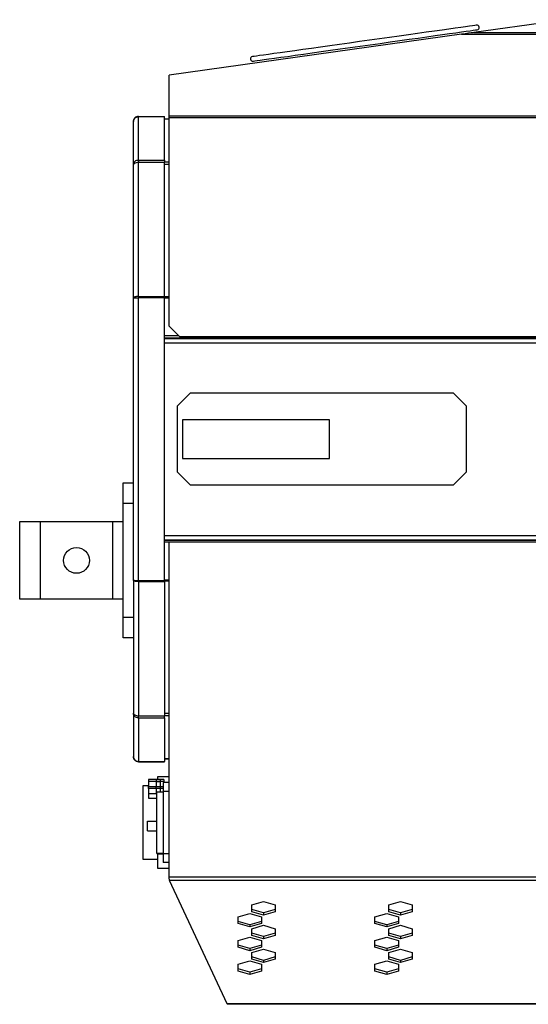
# Model space of a CAD drawing. Header units: millimetres. Extents: x 23 to 1798, y -1246 to 688.
# Tile 11 of 15: x 660 to 857, y 29 to 411. Entities that reach past the tile are written whole.
import ezdxf

# ---------------------------------------------------------------- set-up
doc = ezdxf.new("R2010")
doc.units = ezdxf.units.MM

msp = doc.modelspace()

# ---------------------------------------------------------------- linework, layer by layer
at = {"color": 7, "linetype": 'Continuous', "lineweight": 25}
for p, q in [((871.06, 410.82), (835.63, 405.84)), ((830.74, 405.15), (717.65, 389.26)), ((830.74, 405.15), (1024.75, 405.15)), ((835.63, 405.84), (1024.75, 405.84)), ((717.65, 373.63), (717.65, 389.26)), ((703.75, 354.58), (703.75, 371.33)), ((705.75, 373.33), (715.75, 373.33)), ((705.75, 356.34), (705.75, 373.27)), ((705.75, 373.27), (715.75, 373.27)), ((715.75, 373.33), (715.75, 373.27)), ((715.75, 356.34), (715.75, 373.27)), ((717.65, 372.33), (715.75, 372.33)), ((717.65, 372.26), (715.75, 372.26)), ((717.65, 372.93), (717.65, 373.63)), ((717.65, 373.63), (1024.75, 373.63)), ((717.65, 292.04), (717.65, 372.93)), ((717.65, 372.93), (1024.75, 372.93)), ((705.75, 356.34), (705.75, 355.63)), ((705.75, 356.34), (715.75, 356.34)), ((705.75, 303.53), (705.75, 355.63)), ((705.75, 355.63), (715.75, 355.63)), ((715.75, 356.34), (715.75, 355.63)), ((715.75, 303.53), (715.75, 355.63)), ((717.65, 355.59), (715.75, 355.59)), ((703.75, 303.01), (703.75, 354.58)), ((717.65, 354.69), (715.75, 354.69)), ((703.75, 193.65), (703.75, 303.01)), ((704.75, 303.08), (704.75, 303.27)), ((705.75, 303.53), (705.75, 303.22)), ((705.75, 303.53), (715.75, 303.53)), ((705.75, 303.22), (715.75, 303.22)), ((705.75, 193.54), (705.75, 303.12)), ((705.75, 303.12), (715.75, 303.12)), ((715.75, 303.53), (715.75, 303.22)), ((717.65, 303.39), (715.75, 303.39)), ((715.75, 193.54), (715.75, 303.12)), ((717.65, 302.96), (715.75, 302.96)), ((717.65, 292.04), (721.65, 288.04)), ((721.36, 288.33), (715.75, 288.33)), ((715.75, 287.53), (1024.75, 287.53)), ((715.75, 287.33), (1024.75, 287.33)), ((721.65, 288.04), (1024.75, 288.04)), ((715.75, 285.63), (1024.75, 285.63)), ((720.75, 261.08), (725.75, 266.08)), ((827.75, 266.08), (725.75, 266.08)), ((827.75, 266.08), (832.75, 261.08)), ((720.75, 261.08), (720.75, 235.58)), ((832.75, 235.58), (832.75, 261.08)), ((779.75, 255.83), (722.75, 255.83)), ((722.75, 255.83), (722.75, 240.83)), ((779.75, 240.83), (779.75, 255.83)), ((722.75, 240.83), (779.75, 240.83)), ((725.75, 230.58), (720.75, 235.58)), ((832.75, 235.58), (827.75, 230.58)), ((699.75, 231.33), (703.75, 231.33)), ((699.75, 223.33), (699.75, 231.33)), ((725.75, 230.58), (827.75, 230.58)), ((703.75, 223.33), (699.75, 223.33)), ((699.75, 179.33), (699.75, 223.33)), ((659.75, 186.33), (659.75, 216.33)), ((659.75, 216.33), (667.75, 216.33)), ((667.75, 186.33), (667.75, 216.33)), ((667.75, 216.33), (695.75, 216.33)), ((695.75, 186.33), (695.75, 216.33)), ((695.75, 216.33), (699.75, 216.33)), ((715.75, 211.03), (1047.07, 211.03)), ((715.75, 209.33), (1047.13, 209.33)), ((715.75, 209.13), (1047.14, 209.13)), ((717.65, 208.33), (715.75, 208.33)), ((717.65, 78.56), (717.65, 208.33)), ((1047.17, 208.33), (717.65, 208.33)), ((703.75, 193.65), (703.75, 142.08)), ((704.75, 193.58), (704.75, 193.39)), ((705.75, 193.54), (715.75, 193.54)), ((705.75, 193.13), (705.75, 193.44)), ((705.75, 193.44), (715.75, 193.44)), ((705.75, 193.13), (715.75, 193.13)), ((705.75, 193.13), (705.75, 141.04)), ((717.65, 193.7), (715.75, 193.7)), ((715.75, 193.13), (715.75, 193.44)), ((717.65, 193.27), (715.75, 193.27)), ((715.75, 193.13), (715.75, 141.04)), ((667.75, 186.33), (659.75, 186.33)), ((695.75, 186.33), (667.75, 186.33)), ((699.75, 186.33), (695.75, 186.33)), ((699.75, 179.33), (703.75, 179.33)), ((699.75, 171.33), (699.75, 179.33)), ((703.75, 171.33), (699.75, 171.33)), ((703.75, 142.08), (703.75, 125.33)), ((717.65, 141.97), (715.75, 141.97)), ((705.75, 141.04), (715.75, 141.04)), ((705.75, 140.32), (705.75, 141.04)), ((705.75, 140.32), (715.75, 140.32)), ((705.75, 140.32), (705.75, 123.4)), ((717.65, 141.07), (715.75, 141.07)), ((715.75, 140.32), (715.75, 141.04)), ((715.75, 140.32), (715.75, 123.4)), ((705.75, 123.4), (715.75, 123.4)), ((705.75, 123.33), (715.75, 123.33)), ((717.65, 124.4), (715.75, 124.4)), ((717.65, 124.33), (715.75, 124.33)), ((715.75, 123.33), (715.75, 123.4)), ((712.55, 116.37), (709.65, 116.37)), ((709.65, 116.37), (709.65, 115.64)), ((712.55, 115.64), (709.65, 115.64)), ((709.65, 115.64), (709.65, 113.78)), ((715.55, 116.37), (712.55, 116.37)), ((712.55, 116.37), (712.55, 115.64)), ((714.27, 116.33), (712.55, 116.33)), ((712.55, 115.64), (712.55, 113.78)), ((712.55, 115.6), (714.27, 115.6)), ((717.65, 117.42), (713.15, 117.42)), ((713.15, 117.42), (713.15, 116.37)), ((714.27, 115.6), (714.27, 116.33)), ((715.55, 115.64), (714.27, 115.64)), ((714.27, 113.74), (714.27, 115.6)), ((717.65, 115.22), (715.35, 115.22)), ((715.35, 115.22), (715.35, 111.72)), ((715.55, 116.37), (715.55, 115.64)), ((715.55, 115.64), (715.55, 115.22)), ((709.65, 113.92), (707.45, 113.92)), ((707.45, 113.92), (707.45, 85.52)), ((709.65, 112.97), (709.65, 113.78)), ((709.65, 113.78), (712.55, 113.78)), ((712.55, 112.97), (709.65, 112.97)), ((709.65, 112.97), (709.65, 110.97)), ((709.65, 110.97), (712.55, 110.97)), ((709.65, 110.97), (709.65, 109.14)), ((712.55, 112.97), (712.55, 113.78)), ((712.55, 113.74), (714.27, 113.74)), ((712.55, 112.97), (712.55, 110.97)), ((714.27, 112.93), (712.55, 112.93)), ((715.35, 111.52), (712.55, 111.52)), ((712.65, 111.25), (712.55, 111.25)), ((712.65, 111.25), (712.65, 87.92)), ((714.27, 113.78), (715.35, 113.78)), ((714.27, 112.93), (714.27, 113.74)), ((715.35, 112.97), (714.27, 112.97)), ((714.27, 111.52), (714.27, 112.93)), ((717.65, 111.72), (715.35, 111.72)), ((715.35, 111.72), (715.35, 87.72)), ((709.65, 109.14), (712.65, 109.14)), ((709.25, 100.32), (712.65, 100.32)), ((709.25, 96.52), (709.25, 100.32)), ((709.25, 96.52), (712.65, 96.52)), ((712.65, 87.92), (715.35, 87.92)), ((713.15, 87.52), (713.15, 87.92)), ((713.75, 87.92), (713.75, 87.72)), ((707.45, 85.52), (713.15, 85.52)), ((713.15, 87.52), (713.15, 82.02)), ((715.35, 87.52), (713.15, 87.52)), ((713.75, 87.72), (715.35, 87.72)), ((715.35, 87.72), (717.65, 87.72)), ((715.35, 87.72), (715.35, 84.22)), ((717.65, 84.22), (715.35, 84.22)), ((713.15, 82.02), (717.65, 82.02)), ((717.65, 77.86), (717.65, 78.56)), ((1071.65, 78.56), (717.65, 78.56)), ((1071.5, 77.35), (717.72, 77.35)), ((740.03, 29.52), (717.72, 77.35)), ((749.6, 67.83), (754.15, 69.15)), ((754.15, 69.15), (758.7, 67.83)), ((802.6, 67.83), (807.15, 69.15)), ((807.15, 69.15), (811.7, 67.83)), ((749.6, 65.21), (749.6, 67.83)), ((754.15, 64.76), (749.6, 66.07)), ((754.15, 63.89), (749.6, 65.21)), ((758.7, 66.07), (754.15, 64.76)), ((758.7, 65.21), (754.15, 63.89)), ((758.7, 67.83), (758.7, 65.21)), ((802.6, 65.21), (802.6, 67.83)), ((807.15, 64.76), (802.6, 66.07)), ((807.15, 63.89), (802.6, 65.21)), ((811.7, 66.07), (807.15, 64.76)), ((811.7, 65.21), (807.15, 63.89)), ((811.7, 67.83), (811.7, 65.21)), ((744.3, 63.23), (748.85, 64.55)), ((744.3, 60.61), (744.3, 63.23)), ((748.85, 60.16), (744.3, 61.47)), ((748.85, 64.55), (753.4, 63.23)), ((753.4, 61.47), (748.85, 60.16)), ((753.4, 63.23), (753.4, 60.61)), ((754.15, 64.76), (754.15, 63.89)), ((797.3, 63.23), (801.85, 64.55)), ((797.3, 60.61), (797.3, 63.23)), ((801.85, 60.16), (797.3, 61.47)), ((801.85, 64.55), (806.4, 63.23)), ((806.4, 61.47), (801.85, 60.16)), ((806.4, 63.23), (806.4, 60.61)), ((807.15, 64.76), (807.15, 63.89)), ((748.85, 59.29), (744.3, 60.61)), ((753.4, 60.61), (748.85, 59.29)), ((748.85, 60.16), (748.85, 59.29)), ((749.6, 58.63), (754.15, 59.95)), ((749.6, 56.01), (749.6, 58.63)), ((754.15, 59.95), (758.7, 58.63)), ((758.7, 58.63), (758.7, 56.01)), ((801.85, 59.29), (797.3, 60.61)), ((806.4, 60.61), (801.85, 59.29)), ((801.85, 60.16), (801.85, 59.29)), ((802.6, 58.63), (807.15, 59.95)), ((802.6, 56.01), (802.6, 58.63)), ((807.15, 59.95), (811.7, 58.63)), ((811.7, 58.63), (811.7, 56.01)), ((744.3, 54.03), (748.85, 55.35)), ((744.3, 51.41), (744.3, 54.03)), ((748.85, 55.35), (753.4, 54.03)), ((754.15, 55.56), (749.6, 56.87)), ((754.15, 54.69), (749.6, 56.01)), ((753.4, 54.03), (753.4, 51.41)), ((758.7, 56.87), (754.15, 55.56)), ((758.7, 56.01), (754.15, 54.69)), ((754.15, 55.56), (754.15, 54.69)), ((797.3, 54.03), (801.85, 55.35)), ((797.3, 51.41), (797.3, 54.03)), ((801.85, 55.35), (806.4, 54.03)), ((807.15, 55.56), (802.6, 56.87)), ((807.15, 54.69), (802.6, 56.01)), ((806.4, 54.03), (806.4, 51.41)), ((811.7, 56.87), (807.15, 55.56)), ((811.7, 56.01), (807.15, 54.69)), ((807.15, 55.56), (807.15, 54.69)), ((748.85, 50.96), (744.3, 52.27)), ((748.85, 50.09), (744.3, 51.41)), ((753.4, 52.27), (748.85, 50.96)), ((753.4, 51.41), (748.85, 50.09)), ((748.85, 50.96), (748.85, 50.09)), ((749.6, 49.43), (754.15, 50.75)), ((754.15, 50.75), (758.7, 49.43)), ((801.85, 50.96), (797.3, 52.27)), ((801.85, 50.09), (797.3, 51.41)), ((806.4, 52.27), (801.85, 50.96)), ((806.4, 51.41), (801.85, 50.09)), ((801.85, 50.96), (801.85, 50.09)), ((802.6, 49.43), (807.15, 50.75)), ((807.15, 50.75), (811.7, 49.43)), ((744.3, 44.83), (748.85, 46.15)), ((748.85, 46.15), (753.4, 44.83)), ((749.6, 46.81), (749.6, 49.43)), ((754.15, 46.36), (749.6, 47.67)), ((754.15, 45.49), (749.6, 46.81)), ((758.7, 47.67), (754.15, 46.36)), ((758.7, 46.81), (754.15, 45.49)), ((754.15, 46.36), (754.15, 45.49)), ((758.7, 49.43), (758.7, 46.81)), ((797.3, 44.83), (801.85, 46.15)), ((801.85, 46.15), (806.4, 44.83)), ((802.6, 46.81), (802.6, 49.43)), ((807.15, 46.36), (802.6, 47.67)), ((807.15, 45.49), (802.6, 46.81)), ((811.7, 47.67), (807.15, 46.36)), ((811.7, 46.81), (807.15, 45.49)), ((807.15, 46.36), (807.15, 45.49)), ((811.7, 49.43), (811.7, 46.81)), ((744.3, 42.21), (744.3, 44.83)), ((748.85, 41.76), (744.3, 43.07)), ((748.85, 40.89), (744.3, 42.21)), ((753.4, 43.07), (748.85, 41.76)), ((753.4, 42.21), (748.85, 40.89)), ((753.4, 44.83), (753.4, 42.21)), ((797.3, 42.21), (797.3, 44.83)), ((801.85, 41.76), (797.3, 43.07)), ((801.85, 40.89), (797.3, 42.21)), ((806.4, 43.07), (801.85, 41.76)), ((806.4, 42.21), (801.85, 40.89)), ((806.4, 44.83), (806.4, 42.21)), ((748.85, 41.76), (748.85, 40.89)), ((801.85, 41.76), (801.85, 40.89)), ((1023.67, 29.52), (740.03, 29.52)), ((740.1, 29.33), (740.1, 29.38)), ((1023.52, 29.33), (740.1, 29.33))]:
    msp.add_line(p, q, dxfattribs=at)
at = {"color": 7, "linetype": 'Continuous', "lineweight": 25, "flags": 128}
for points in [[(836.65, 408.69), (836.48, 408.67), (835.95, 408.59), (835.09, 408.47), (833.88, 408.3), (832.35, 408.09), (830.51, 407.83), (828.36, 407.53), (825.94, 407.19), (823.25, 406.81), (820.31, 406.4), (817.16, 405.95), (813.82, 405.48), (810.32, 404.99), (806.67, 404.48), (802.92, 403.95), (799.09, 403.41), (795.21, 402.87), (791.32, 402.32), (787.44, 401.78), (783.61, 401.24), (779.85, 400.71), (776.21, 400.2), (772.7, 399.71), (769.36, 399.24), (766.21, 398.79), (763.28, 398.38), (760.59, 398), (758.16, 397.66), (756.02, 397.36), (754.17, 397.1), (752.64, 396.89), (751.44, 396.72), (750.57, 396.59), (750.05, 396.52), (749.87, 396.5)], [(750.12, 394.74), (750.3, 394.76), (750.82, 394.83), (751.68, 394.96), (752.89, 395.12), (754.42, 395.34), (756.26, 395.6), (758.41, 395.9), (760.83, 396.24), (763.53, 396.62), (766.46, 397.03), (769.61, 397.47), (772.95, 397.94), (776.46, 398.44), (780.1, 398.95), (783.85, 399.48), (787.69, 400.02), (791.56, 400.56), (795.46, 401.11), (799.33, 401.65), (803.16, 402.19), (806.92, 402.72), (810.56, 403.23), (814.07, 403.72), (817.41, 404.19), (820.56, 404.64), (823.49, 405.05), (826.18, 405.43), (828.61, 405.77), (830.76, 406.07), (832.6, 406.33), (834.13, 406.54), (835.33, 406.71), (836.2, 406.83), (836.72, 406.91), (836.9, 406.93)], [(835.63, 405.84), (835.22, 405.78), (834.49, 405.68), (833.48, 405.54), (832.22, 405.36), (830.74, 405.15)]]:
    msp.add_lwpolyline(points, dxfattribs=at)
at = {"color": 7, "linetype": 'Continuous', "lineweight": 25}
msp.add_circle((681.75, 201.33), 5, dxfattribs=at)
for centre, radius, start, end in [((836.77, 407.81), 0.889, 278, 98), ((750, 395.62), 0.889, 98, 278), ((713.75, 88.12), 0.4, 210, 270)]:
    msp.add_arc(centre, radius, start, end, dxfattribs=at)
for points in [[(705.75, 373.33), (705.49, 373.33), (705.23, 373.28), (704.75, 373.08), (704.52, 372.93), (704.15, 372.56), (704.01, 372.34), (703.81, 371.85), (703.75, 371.59), (703.75, 371.33)], [(703.75, 371.33), (703.75, 371.58), (703.81, 371.83), (704.01, 372.3), (704.15, 372.51), (704.52, 372.87), (704.75, 373.02), (705.23, 373.21), (705.49, 373.26), (705.75, 373.27)], [(705.75, 356.34), (705.49, 356.35), (705.23, 356.31), (704.75, 356.15), (704.52, 356.02), (704.15, 355.69), (704.01, 355.49), (703.81, 355.05), (703.75, 354.81), (703.75, 354.58)], [(703.75, 354.58), (703.75, 354.69), (703.81, 354.81), (704.01, 355.03), (704.15, 355.14), (704.52, 355.32), (704.75, 355.4), (705.23, 355.54), (705.49, 355.59), (705.75, 355.63)], [(705.75, 303.53), (705.49, 303.54), (705.23, 303.53), (704.75, 303.49), (704.52, 303.45), (704.15, 303.35), (704.01, 303.29), (703.81, 303.16), (703.75, 303.09), (703.75, 303.01)], [(703.75, 303.01), (703.75, 303.02), (703.81, 303.03), (704.01, 303.05), (704.15, 303.06), (704.52, 303.08), (704.75, 303.09), (705.23, 303.1), (705.49, 303.11), (705.75, 303.12)], [(703.75, 193.65), (703.75, 193.64), (703.81, 193.63), (704.01, 193.61), (704.15, 193.6), (704.52, 193.58), (704.75, 193.58), (705.23, 193.56), (705.49, 193.55), (705.75, 193.54)], [(705.75, 193.13), (705.49, 193.12), (705.23, 193.13), (704.75, 193.18), (704.52, 193.21), (704.15, 193.31), (704.01, 193.37), (703.81, 193.5), (703.75, 193.58), (703.75, 193.65)], [(703.75, 142.08), (703.75, 141.97), (703.81, 141.85), (704.01, 141.63), (704.15, 141.53), (704.52, 141.34), (704.75, 141.26), (705.23, 141.12), (705.49, 141.07), (705.75, 141.04)], [(705.75, 140.32), (705.49, 140.31), (705.23, 140.35), (704.75, 140.52), (704.52, 140.65), (704.15, 140.97), (704.01, 141.17), (703.81, 141.61), (703.75, 141.85), (703.75, 142.08)], [(703.75, 125.33), (703.75, 125.08), (703.81, 124.83), (704.01, 124.36), (704.15, 124.15), (704.52, 123.79), (704.75, 123.65), (705.23, 123.45), (705.49, 123.4), (705.75, 123.4)], [(705.75, 123.33), (705.49, 123.33), (705.23, 123.38), (704.75, 123.58), (704.52, 123.73), (704.15, 124.1), (704.01, 124.32), (703.81, 124.81), (703.75, 125.07), (703.75, 125.33)]]:
    msp.add_open_spline(points, degree=3, knots=[0, 0, 0, 0, 0.25, 0.25, 0.5, 0.5, 0.75, 0.75, 1, 1, 1, 1], dxfattribs=at)
for points in [[(717.65, 77.86), (717.68, 77.65), (717.7, 77.47), (717.72, 77.35)], [(740.03, 29.52), (740.05, 29.46), (740.07, 29.41), (740.1, 29.38)]]:
    msp.add_open_spline(points, degree=3, dxfattribs=at)

doc.saveas('drawing.dxf')
